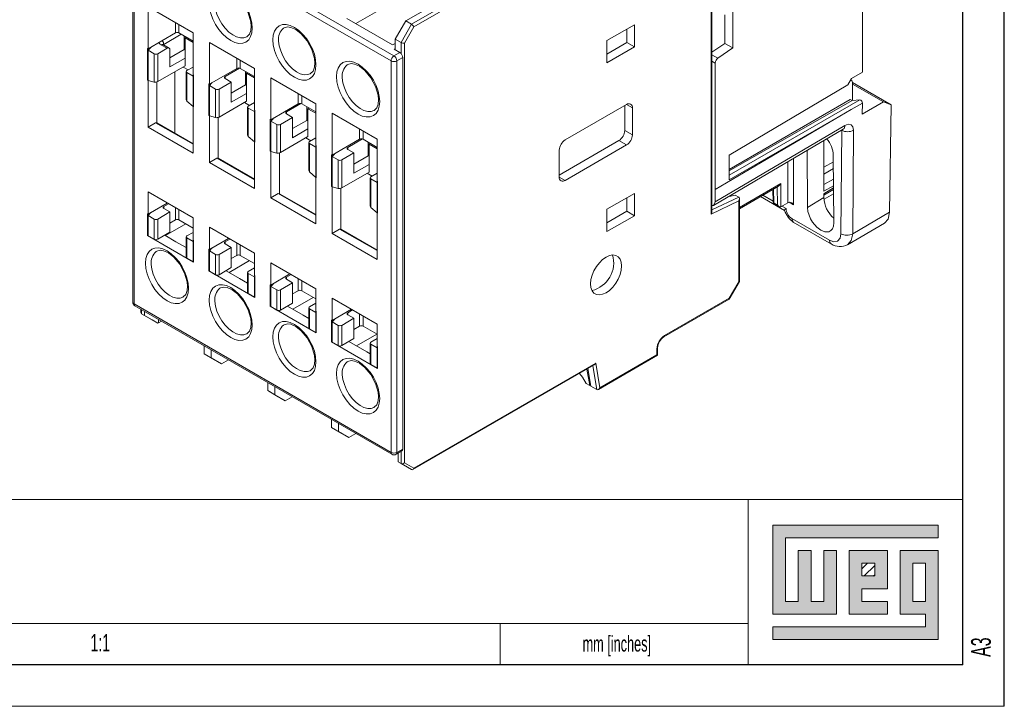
# Model space of a CAD drawing. Header units: millimetres. Extents: x 0 to 420, y 0 to 297.
# Tile 7 of 9: x 301 to 420, y 0 to 83. Entities that reach past the tile are written whole.
import ezdxf

# ---------------------------------------------------------------- set-up
doc = ezdxf.new("R2010")
doc.units = ezdxf.units.MM
doc.layers.add('FORMATO', color=7, linetype='Continuous')
doc.layers.add('LEGENDA', color=7, linetype='Continuous')
doc.styles.add('SLDTEXTSTYLE1', font='TXT', dxfattribs={"width": 0.605})

msp = doc.modelspace()

# ---------------------------------------------------------------- hatches: boundary and pattern name
at = {"linetype": 'Continuous'}
msp.add_hatch(color=7, dxfattribs=at).paths.add_polyline_path([(391.99, 21.93), (391.99, 11.15), (399.69, 11.15), (399.69, 18.85), (398.15, 18.85), (398.15, 12.69), (396.61, 12.69), (396.61, 18.85), (395.07, 18.85), (395.07, 12.69), (393.53, 12.69), (393.53, 20.39), (412.01, 20.39), (412.01, 21.93)], flags=0)
h = msp.add_hatch(color=7, dxfattribs=at)
h.paths.add_polyline_path([(391.99, 8.07), (412.01, 8.07), (412.01, 18.85), (407.39, 18.85), (407.39, 11.15), (410.47, 11.15), (410.47, 9.61), (391.99, 9.61)], flags=0)
h.paths.add_polyline_path([(408.93, 17.31), (410.47, 17.31), (410.47, 12.69), (408.93, 12.69)], flags=0)
h = msp.add_hatch(color=7, dxfattribs=at)
h.paths.add_polyline_path([(405.85, 12.69), (402.77, 12.69), (402.77, 14.23), (405.85, 14.23), (405.85, 18.85), (401.23, 18.85), (401.23, 11.15), (405.85, 11.15)], flags=0)
h.paths.add_polyline_path([(404.31, 15.77), (402.77, 15.77), (402.77, 17.31), (404.31, 17.31)], flags=0)
h = msp.add_hatch(dxfattribs=at)
h.set_pattern_fill('ANSI31', color=8, scale=0.25, style=0)
h.paths.add_polyline_path([(404.31, 15.77), (402.77, 15.77), (402.77, 17.31), (404.31, 17.31)], flags=0)

# ---------------------------------------------------------------- linework, layer by layer
at = {"color": 7, "linetype": 'Continuous', "lineweight": 15}
for p, q in [((346.132, 78.693), (315.019, 96.654)), ((402.827, 76.737), (402.827, 97.314)), ((314.519, 96.246), (314.519, 48.887)), ((314.666, 96.042), (345.778, 78.081)), ((314.666, 48.683), (314.666, 96.042)), ((347.546, 82.939), (368.759, 95.185)), ((348.253, 82.531), (369.467, 94.777)), ((369.891, 94.532), (348.553, 82.214)), ((384.528, 59.562), (384.528, 93)), ((384.616, 59.844), (384.616, 92.963)), ((349.566, 87.248), (341.501, 82.592)), ((321.808, 81.467), (316.363, 84.611)), ((316.363, 84.611), (316.363, 79.548)), ((386.173, 83.657), (386.173, 80.2)), ((387.126, 84.12), (387.126, 79.649)), ((345.955, 80.02), (340.44, 83.204)), ((346.273, 80.735), (347.546, 82.939)), ((346.981, 80.326), (348.253, 82.531)), ((347.546, 82.939), (348.253, 82.531)), ((371.906, 80.549), (375.229, 82.467)), ((375.229, 82.467), (375.229, 79.773)), ((316.363, 79.548), (319.686, 81.467)), ((320.11, 81.467), (321.808, 80.487)), ((320.747, 79.466), (320.747, 81.099)), ((321.808, 76.405), (321.808, 81.467)), ((348.553, 82.214), (347.405, 80.225)), ((374.31, 80.303), (374.31, 81.937)), ((318.661, 79.609), (317.918, 80.038)), ((318.911, 79.634), (318.168, 80.063)), ((320.853, 80.875), (320.994, 80.956)), ((320.853, 78.425), (320.853, 80.875)), ((321.808, 80.324), (320.853, 80.875)), ((323.787, 80.324), (323.787, 75.262)), ((329.232, 77.181), (323.787, 80.324)), ((346.273, 80.204), (345.955, 80.02)), ((346.273, 80.735), (346.981, 80.326)), ((346.273, 79.428), (346.273, 80.735)), ((347.405, 80.225), (347.405, 29.476)), ((371.906, 77.854), (371.906, 80.549)), ((371.906, 78.915), (374.31, 80.303)), ((374.31, 80.303), (375.229, 79.773)), ((386.173, 80.2), (384.616, 79.16)), ((387.126, 79.649), (386.173, 80.2)), ((316.292, 79.589), (316.363, 79.548)), ((316.292, 79.589), (316.292, 75.751)), ((316.612, 79.609), (316.363, 79.385)), ((316.363, 79.385), (317.105, 78.956)), ((316.363, 79.385), (316.363, 75.71)), ((317.105, 75.511), (317.105, 78.956)), ((317.53, 78.956), (318.661, 79.609)), ((317.53, 78.956), (317.53, 75.577)), ((319.014, 78.466), (320.747, 79.466)), ((319.014, 77.364), (319.014, 79.405)), ((320.853, 79.405), (320.747, 79.466)), ((346.132, 78.693), (346.839, 79.102)), ((346.167, 79.489), (346.273, 79.551)), ((346.167, 79.489), (346.839, 79.102)), ((375.229, 79.773), (371.906, 77.854)), ((387.126, 79.649), (385.343, 78.42)), ((317.53, 75.577), (320.853, 77.496)), ((319.014, 77.364), (320.853, 78.425)), ((320.853, 78.425), (320.853, 77.496)), ((345.778, 78.081), (345.778, 30.722)), ((347.193, 78.489), (346.486, 78.081)), ((346.486, 30.722), (346.486, 78.081)), ((347.193, 78.489), (347.193, 31.13)), ((385.023, 77.826), (385.023, 62.531)), ((319.615, 76.781), (319.615, 69.329)), ((320.597, 77.348), (321.206, 76.996)), ((320.977, 76.793), (320.977, 73.394)), ((321.808, 77.344), (321.065, 76.915)), ((321.065, 76.67), (321.808, 76.242)), ((321.065, 76.67), (321.065, 73.225)), ((321.808, 76.405), (321.878, 76.364)), ((321.878, 72.526), (321.878, 76.364)), ((323.787, 75.262), (327.111, 77.18)), ((325.697, 76.201), (327.452, 77.214)), ((327.535, 77.18), (329.232, 76.201)), ((328.171, 75.18), (328.171, 76.813)), ((328.278, 76.588), (328.419, 76.67)), ((328.278, 74.139), (328.278, 76.588)), ((329.232, 76.037), (328.278, 76.588)), ((329.232, 72.119), (329.232, 77.181)), ((336.029, 76.554), (335.991, 76.532)), ((401.489, 75.945), (402.827, 76.737)), ((316.363, 75.819), (316.292, 75.751)), ((316.363, 75.71), (316.292, 75.751)), ((317.105, 75.511), (316.363, 75.71)), ((316.363, 75.71), (316.363, 70.076)), ((317.423, 75.532), (317.423, 70.594)), ((321.808, 76.242), (321.878, 76.265)), ((321.808, 76.242), (321.808, 72.567)), ((323.717, 75.303), (323.787, 75.262)), ((323.717, 75.303), (323.717, 71.465)), ((324.065, 75.376), (323.787, 75.099)), ((323.787, 75.099), (324.53, 74.67)), ((323.787, 75.099), (323.787, 71.424)), ((324.142, 75.466), (324.065, 75.376)), ((324.954, 74.67), (326.439, 75.527)), ((325.697, 75.956), (326.439, 75.527)), ((326.439, 73.078), (326.439, 75.527)), ((328.171, 75.18), (326.439, 74.18)), ((328.278, 75.119), (328.171, 75.18)), ((336.657, 72.895), (331.212, 76.038)), ((331.212, 76.038), (331.212, 70.976)), ((386.705, 66.695), (401.067, 75.205)), ((401.067, 75.205), (401.489, 75.945)), ((401.435, 75.797), (401.412, 75.81)), ((401.625, 75.471), (406.297, 72.774)), ((401.638, 75.341), (401.638, 73.292)), ((405.389, 73.117), (401.638, 75.282)), ((324.53, 71.225), (324.53, 74.67)), ((324.954, 74.67), (324.954, 71.291)), ((326.439, 73.078), (328.278, 74.139)), ((328.278, 74.139), (328.278, 73.209)), ((321.808, 72.567), (321.065, 73.225)), ((324.954, 71.291), (328.278, 73.209)), ((328.022, 73.062), (328.631, 72.71)), ((329.232, 73.058), (328.49, 72.629)), ((331.212, 70.976), (334.535, 72.894)), ((333.121, 71.915), (334.877, 72.928)), ((334.96, 72.894), (336.657, 71.915)), ((336.657, 67.833), (336.657, 72.895)), ((366.85, 68.526), (374.275, 72.812)), ((401.357, 73.421), (386.705, 64.963)), ((401.588, 73.288), (386.705, 64.791)), ((401.588, 73.288), (401.357, 73.421)), ((401.463, 72.187), (402.827, 72.97)), ((402.508, 73.37), (401.588, 73.288)), ((405.389, 73.117), (402.806, 71.651)), ((402.806, 71.651), (402.826, 72.97)), ((406.297, 72.774), (405.389, 73.117)), ((406.098, 59.781), (406.297, 72.774)), ((321.878, 72.591), (321.808, 72.567)), ((321.808, 66.933), (321.808, 72.567)), ((321.878, 72.526), (321.808, 72.567)), ((323.787, 71.536), (323.717, 71.465)), ((328.402, 72.506), (328.402, 69.108)), ((328.49, 72.384), (329.232, 71.955)), ((328.49, 72.384), (328.49, 68.939)), ((329.232, 72.119), (329.303, 72.078)), ((329.232, 71.955), (329.303, 71.979)), ((329.232, 71.955), (329.232, 68.281)), ((329.303, 68.24), (329.303, 72.078)), ((333.121, 71.67), (333.864, 71.241)), ((335.596, 70.894), (335.596, 72.527)), ((335.702, 72.302), (335.844, 72.384)), ((335.702, 69.853), (335.702, 72.302)), ((336.657, 71.751), (335.702, 72.302)), ((338.637, 71.752), (338.637, 66.69)), ((344.081, 68.609), (338.637, 71.752)), ((343.737, 72.104), (343.698, 72.083)), ((374.063, 69.668), (374.063, 72.689)), ((374.982, 72.403), (374.982, 69.137)), ((385.023, 62.531), (401.463, 72.189)), ((401.463, 72.189), (386.705, 63.693)), ((316.363, 70.076), (317.282, 70.607)), ((317.282, 70.607), (321.808, 67.994)), ((317.282, 70.607), (317.423, 70.594)), ((321.808, 68.063), (317.423, 70.594)), ((323.787, 71.424), (323.717, 71.465)), ((324.53, 71.225), (323.787, 71.424)), ((323.787, 71.424), (323.787, 65.79)), ((324.848, 71.246), (324.848, 66.308)), ((331.141, 71.017), (331.212, 70.976)), ((331.141, 71.017), (331.141, 67.179)), ((331.489, 71.09), (331.212, 70.812)), ((331.212, 70.812), (331.955, 70.384)), ((331.212, 70.812), (331.212, 67.138)), ((331.566, 71.18), (331.489, 71.09)), ((331.955, 66.939), (331.955, 70.384)), ((332.379, 70.384), (333.864, 71.241)), ((332.379, 70.384), (332.379, 67.005)), ((333.864, 68.791), (333.864, 71.241)), ((335.596, 70.894), (333.864, 69.894)), ((335.702, 70.832), (335.596, 70.894)), ((316.363, 70.076), (321.808, 66.933)), ((333.864, 68.791), (335.702, 69.853)), ((335.702, 69.853), (335.702, 68.923)), ((374.063, 69.668), (374.982, 69.137)), ((384.794, 60.608), (400.504, 69.837)), ((385, 61.051), (400.71, 70.28)), ((400.323, 69.698), (400.226, 57.169)), ((400.503, 69.837), (400.499, 69.837)), ((401.743, 69.694), (401.647, 57.165)), ((329.232, 68.281), (328.49, 68.939)), ((329.303, 68.304), (329.232, 68.281)), ((329.232, 62.647), (329.232, 68.281)), ((329.303, 68.24), (329.232, 68.281)), ((332.379, 67.005), (335.702, 68.923)), ((335.446, 68.776), (336.055, 68.424)), ((335.826, 68.22), (335.826, 64.822)), ((336.657, 68.771), (335.914, 68.343)), ((335.914, 68.098), (336.657, 67.669)), ((335.914, 68.098), (335.914, 64.653)), ((338.637, 66.69), (341.96, 68.608)), ((340.546, 67.628), (342.302, 68.642)), ((342.384, 68.608), (344.081, 67.628)), ((343.021, 66.607), (343.021, 68.241)), ((343.127, 68.016), (343.268, 68.098)), ((343.127, 65.567), (343.127, 68.016)), ((344.081, 67.465), (343.127, 68.016)), ((344.081, 63.546), (344.081, 68.609)), ((366.143, 64.279), (373.356, 68.443)), ((374.275, 67.912), (373.356, 68.443)), ((398.173, 62.315), (398.173, 68.468)), ((331.212, 67.249), (331.141, 67.179)), ((331.212, 67.138), (331.141, 67.179)), ((331.955, 66.939), (331.212, 67.138)), ((331.212, 67.138), (331.212, 61.504)), ((332.273, 66.959), (332.273, 62.022)), ((336.657, 67.833), (336.727, 67.792)), ((336.657, 67.669), (336.727, 67.693)), ((336.657, 67.669), (336.657, 63.995)), ((336.727, 63.954), (336.727, 67.792)), ((338.914, 66.804), (338.637, 66.526)), ((338.991, 66.894), (338.914, 66.804)), ((339.803, 66.098), (341.288, 66.955)), ((340.546, 67.383), (341.288, 66.955)), ((341.288, 64.505), (341.288, 66.955)), ((366.143, 64.035), (366.143, 67.301)), ((374.275, 67.912), (366.85, 63.626)), ((396.128, 67.266), (396.18, 60.35)), ((323.787, 65.79), (324.707, 66.321)), ((323.787, 65.79), (329.232, 62.647)), ((324.707, 66.321), (329.232, 63.708)), ((324.707, 66.321), (324.848, 66.308)), ((329.232, 63.777), (324.848, 66.308)), ((338.566, 66.73), (338.637, 66.69)), ((338.566, 66.73), (338.566, 62.893)), ((338.637, 66.526), (339.379, 66.098)), ((338.637, 66.526), (338.637, 62.852)), ((339.379, 62.653), (339.379, 66.098)), ((339.803, 66.098), (339.803, 62.719)), ((343.021, 66.607), (341.288, 65.607)), ((341.288, 64.505), (343.127, 65.567)), ((343.127, 66.546), (343.021, 66.607)), ((343.127, 65.567), (343.127, 64.637)), ((386.705, 63.693), (386.705, 66.695)), ((399.365, 58.511), (399.302, 66.641)), ((336.657, 63.995), (335.914, 64.653)), ((339.803, 62.719), (343.127, 64.637)), ((342.871, 64.489), (343.48, 64.138)), ((344.081, 64.485), (343.339, 64.057)), ((336.727, 64.018), (336.657, 63.995)), ((336.657, 58.361), (336.657, 63.995)), ((336.727, 63.954), (336.657, 63.995)), ((343.251, 63.934), (343.251, 60.536)), ((343.339, 63.812), (344.081, 63.383)), ((343.339, 63.812), (343.339, 60.367)), ((344.081, 63.546), (344.152, 63.506)), ((344.081, 63.383), (344.152, 63.407)), ((344.081, 63.383), (344.081, 59.709)), ((344.152, 59.668), (344.152, 63.506)), ((392.939, 63.254), (392.961, 60.437)), ((321.808, 59.094), (316.363, 62.237)), ((316.363, 62.237), (316.363, 59.543)), ((331.212, 61.504), (332.131, 62.034)), ((332.131, 62.034), (336.657, 59.422)), ((332.131, 62.034), (332.273, 62.022)), ((336.657, 59.491), (332.273, 62.022)), ((338.637, 62.963), (338.566, 62.893)), ((338.637, 62.852), (338.566, 62.893)), ((339.379, 62.653), (338.637, 62.852)), ((338.637, 62.852), (338.637, 57.218)), ((339.697, 62.673), (339.697, 57.736)), ((371.906, 60.135), (375.229, 62.054)), ((375.229, 62.054), (375.229, 59.359)), ((385.023, 62.531), (385, 61.051)), ((387.939, 60.201), (392.661, 62.927)), ((391.97, 62.528), (392.015, 61.038)), ((398.173, 61.827), (399.334, 62.545)), ((398.173, 61.541), (398.173, 61.992)), ((316.363, 59.543), (318.697, 60.89)), ((318.272, 60.482), (318.838, 60.808)), ((331.212, 61.504), (336.657, 58.361)), ((374.31, 59.89), (374.31, 61.523)), ((387.851, 61.145), (384.528, 59.562)), ((387.427, 61.86), (386.543, 61.635)), ((387.427, 61.86), (387.851, 61.615)), ((387.851, 51.355), (387.851, 61.145)), ((387.939, 51.406), (387.939, 61.426)), ((390.493, 61.676), (393.404, 59.995)), ((392.535, 60.674), (392.103, 60.924)), ((392.164, 60.791), (392.742, 60.457)), ((392.961, 60.437), (393.791, 60.916)), ((396.18, 60.35), (398.173, 61.541)), ((316.64, 59.657), (316.363, 59.379)), ((316.717, 59.747), (316.64, 59.657)), ((317.53, 58.951), (319.014, 59.808)), ((318.272, 60.237), (319.014, 59.808)), ((319.014, 57.358), (319.014, 59.808)), ((344.081, 59.709), (343.339, 60.367)), ((344.152, 59.732), (344.081, 59.709)), ((344.081, 54.075), (344.081, 59.709)), ((344.152, 59.668), (344.081, 59.709)), ((371.906, 57.441), (371.906, 60.135)), ((374.31, 59.89), (371.906, 58.502)), ((374.31, 59.89), (375.229, 59.359)), ((392.961, 60.437), (392.957, 60.435)), ((401.647, 57.165), (406.098, 59.781)), ((316.292, 59.584), (316.363, 59.543)), ((316.292, 59.584), (316.292, 56.971)), ((316.363, 59.379), (317.105, 58.951)), ((316.363, 59.379), (316.363, 56.93)), ((317.105, 56.501), (317.105, 58.951)), ((317.53, 58.951), (317.53, 56.501)), ((319.014, 58.461), (319.686, 58.848)), ((320.11, 58.848), (321.808, 57.869)), ((321.808, 56.4), (321.808, 59.094)), ((375.229, 59.359), (371.906, 57.441)), ((398.824, 56.388), (394.297, 59.001)), ((394.458, 58.577), (399.07, 55.915)), ((401.039, 55.842), (405.487, 58.455)), ((317.53, 56.501), (319.014, 57.358)), ((320.937, 58.371), (318.462, 56.942)), ((321.808, 57.338), (321.065, 56.91)), ((329.232, 54.808), (323.787, 57.951)), ((323.787, 57.951), (323.787, 55.257)), ((338.637, 57.218), (339.556, 57.748)), ((338.637, 57.218), (344.081, 54.075)), ((339.556, 57.748), (344.081, 55.136)), ((339.556, 57.748), (339.697, 57.736)), ((344.081, 55.205), (339.697, 57.736)), ((316.292, 56.971), (316.363, 57.041)), ((316.292, 56.971), (321.878, 53.746)), ((316.363, 56.93), (317.105, 56.501)), ((318.378, 56.991), (319.722, 56.215)), ((319.722, 56.215), (320.977, 55.491)), ((320.977, 56.787), (320.977, 54.338)), ((321.065, 56.665), (321.808, 56.236)), ((321.065, 56.665), (321.065, 54.215)), ((321.808, 56.4), (321.878, 56.359)), ((321.808, 56.236), (321.878, 56.26)), ((321.808, 56.236), (321.808, 53.787)), ((321.878, 53.746), (321.878, 56.359)), ((323.787, 55.257), (326.121, 56.604)), ((325.697, 56.195), (326.263, 56.522)), ((323.717, 55.297), (323.787, 55.257)), ((323.717, 55.297), (323.717, 52.684)), ((324.065, 55.371), (323.787, 55.093)), ((323.787, 55.093), (324.53, 54.665)), ((323.787, 55.093), (323.787, 52.644)), ((324.142, 55.461), (324.065, 55.371)), ((324.954, 54.665), (326.439, 55.522)), ((325.697, 55.951), (326.439, 55.522)), ((326.439, 53.072), (326.439, 55.522)), ((321.065, 54.215), (321.808, 53.787)), ((321.808, 53.787), (321.878, 53.81)), ((324.53, 52.215), (324.53, 54.665)), ((324.954, 54.665), (324.954, 52.215)), ((328.645, 53.922), (326.17, 52.493)), ((326.439, 54.174), (327.111, 54.562)), ((327.535, 54.562), (329.232, 53.583)), ((329.232, 52.113), (329.232, 54.808)), ((336.657, 50.522), (331.212, 53.665)), ((331.212, 53.665), (331.212, 50.97)), ((323.717, 52.684), (323.787, 52.755)), ((323.717, 52.684), (329.303, 49.46)), ((323.787, 52.644), (324.53, 52.215)), ((324.954, 52.215), (326.439, 53.072)), ((325.803, 52.705), (327.429, 51.766)), ((328.402, 52.501), (328.402, 50.052)), ((329.232, 53.052), (328.49, 52.624)), ((327.429, 51.766), (328.402, 51.204)), ((328.49, 52.379), (329.232, 51.95)), ((328.49, 52.379), (328.49, 49.929)), ((329.232, 52.113), (329.303, 52.073)), ((329.232, 51.95), (329.303, 51.974)), ((329.232, 51.95), (329.232, 49.5)), ((329.303, 49.46), (329.303, 52.073)), ((331.212, 50.97), (333.546, 52.318)), ((333.121, 51.909), (333.687, 52.236)), ((333.121, 51.664), (333.864, 51.236)), ((386.703, 49.366), (387.851, 51.355)), ((386.715, 49.276), (387.935, 51.39)), ((331.141, 51.011), (331.212, 50.97)), ((331.141, 51.011), (331.141, 48.398)), ((331.489, 51.085), (331.212, 50.807)), ((331.212, 50.807), (331.955, 50.379)), ((331.212, 50.807), (331.212, 48.358)), ((331.566, 51.175), (331.489, 51.085)), ((331.955, 47.929), (331.955, 50.379)), ((332.379, 50.379), (333.864, 51.236)), ((332.379, 50.379), (332.379, 47.929)), ((333.864, 48.786), (333.864, 51.236)), ((333.864, 49.888), (334.535, 50.276)), ((334.96, 50.276), (336.657, 49.296)), ((336.657, 47.827), (336.657, 50.522)), ((320.614, 49.525), (320.576, 49.503)), ((328.49, 49.929), (329.232, 49.5)), ((329.232, 49.5), (329.303, 49.524)), ((336.352, 49.472), (333.877, 48.044)), ((344.081, 46.236), (338.637, 49.379)), ((338.637, 49.379), (338.637, 46.684)), ((378.809, 44.707), (386.703, 49.264)), ((378.871, 44.845), (386.703, 49.366)), ((345.778, 30.722), (314.666, 48.683)), ((314.769, 48.454), (345.882, 30.493)), ((315.497, 48.034), (315.497, 47.651)), ((315.939, 47.779), (315.939, 47.294)), ((331.141, 48.398), (331.212, 48.469)), ((331.141, 48.398), (336.727, 45.174)), ((331.212, 48.358), (331.955, 47.929)), ((332.379, 47.929), (333.864, 48.786)), ((333.227, 48.419), (335.136, 47.317)), ((335.826, 48.215), (335.826, 45.765)), ((336.657, 48.766), (335.914, 48.338)), ((335.914, 48.093), (336.657, 47.664)), ((335.914, 48.093), (335.914, 45.643)), ((336.657, 47.827), (336.727, 47.786)), ((336.657, 47.664), (336.727, 47.688)), ((336.727, 45.174), (336.727, 47.786)), ((338.637, 46.684), (340.97, 48.032)), ((340.546, 47.623), (341.112, 47.95)), ((315.585, 47.498), (315.939, 47.294)), ((315.585, 47.498), (316.858, 46.763)), ((317.552, 46.362), (315.939, 47.294)), ((316.858, 46.763), (317.552, 46.362)), ((317.612, 46.813), (317.612, 46.382)), ((317.612, 46.382), (317.985, 46.598)), ((335.136, 47.317), (335.826, 46.918)), ((336.657, 47.664), (336.657, 45.214)), ((338.566, 46.725), (338.566, 44.112)), ((338.566, 46.725), (338.637, 46.684)), ((338.914, 46.798), (338.637, 46.521)), ((338.637, 46.521), (339.379, 46.092)), ((338.637, 46.521), (338.637, 44.071)), ((338.991, 46.889), (338.914, 46.798)), ((339.803, 46.092), (341.288, 46.95)), ((340.546, 47.378), (341.288, 46.95)), ((341.288, 44.5), (341.288, 46.95)), ((317.552, 46.362), (317.612, 46.382)), ((335.914, 45.643), (336.657, 45.214)), ((339.379, 43.643), (339.379, 46.092)), ((339.803, 46.092), (339.803, 43.643)), ((341.288, 45.602), (341.96, 45.99)), ((342.384, 45.99), (344.081, 45.01)), ((344.081, 43.541), (344.081, 46.236)), ((328.322, 45.075), (328.283, 45.054)), ((336.657, 45.214), (336.727, 45.238)), ((338.637, 44.183), (338.566, 44.112)), ((338.566, 44.112), (344.152, 40.887)), ((339.803, 43.643), (341.288, 44.5)), ((340.652, 44.133), (342.844, 42.867)), ((344.06, 45.023), (341.585, 43.594)), ((344.081, 44.48), (343.339, 44.051)), ((323.151, 43.615), (323.151, 42.641)), ((324, 42.151), (324, 43.125)), ((338.637, 44.071), (339.379, 43.643)), ((343.251, 43.929), (343.251, 41.479)), ((343.339, 43.806), (344.081, 43.378)), ((343.339, 43.806), (343.339, 41.357)), ((344.081, 43.541), (344.152, 43.5)), ((344.081, 43.378), (344.152, 43.401)), ((344.081, 43.378), (344.081, 40.928)), ((344.152, 40.887), (344.152, 43.5)), ((377.952, 42.518), (377.952, 43.253)), ((378.04, 42.467), (378.04, 43.375)), ((323.151, 42.641), (324, 42.151)), ((324.424, 41.906), (323.151, 42.641)), ((324, 42.151), (325.272, 41.416)), ((325.272, 41.416), (324.424, 41.906)), ((326.116, 41.903), (325.272, 41.416)), ((342.844, 42.867), (343.251, 42.632)), ((370.874, 38.331), (378.04, 42.467)), ((371.062, 38.541), (377.952, 42.518)), ((378.04, 42.467), (377.952, 42.518)), ((336.029, 40.626), (335.991, 40.605)), ((343.339, 41.357), (344.081, 40.928)), ((344.081, 40.928), (344.152, 40.952)), ((348.429, 28.639), (370.376, 41.309)), ((348.553, 28.812), (370.564, 41.519)), ((369.825, 38.797), (369.456, 40.778)), ((369.965, 38.723), (369.607, 40.865)), ((370.564, 41.519), (371.062, 38.541)), ((330.858, 39.166), (330.858, 38.191)), ((330.858, 38.191), (331.707, 37.702)), ((332.131, 37.456), (330.858, 38.191)), ((331.707, 37.702), (331.707, 38.676)), ((369.384, 39.052), (369.825, 38.797)), ((369.942, 38.865), (369.825, 38.797)), ((369.965, 38.723), (370.672, 38.315)), ((331.707, 37.702), (332.98, 36.967)), ((332.98, 36.967), (332.131, 37.456)), ((333.824, 37.454), (332.98, 36.967)), ((343.737, 36.176), (343.698, 36.155)), ((338.566, 34.716), (338.566, 33.742)), ((338.566, 33.742), (339.414, 33.252)), ((339.839, 33.007), (338.566, 33.742)), ((339.414, 33.252), (339.414, 34.226)), ((339.414, 33.252), (340.687, 32.517)), ((340.687, 32.517), (339.839, 33.007)), ((341.531, 33.004), (340.687, 32.517)), ((346.486, 30.722), (347.193, 31.13)), ((346.382, 30.493), (347.089, 30.901)), ((346.627, 30.634), (346.627, 29.578)), ((346.627, 29.578), (346.981, 29.374)), ((346.627, 29.578), (347.559, 29.04)), ((348.253, 28.639), (346.981, 29.374)), ((347.405, 29.476), (348.553, 28.812)), ((347.559, 29.04), (348.253, 28.639))]:
    msp.add_line(p, q, dxfattribs=at)
at = {"color": 1, "linetype": 'Continuous', "lineweight": 15}
for p, q in [((319.686, 81.467), (319.686, 82.692)), ((320.11, 82.447), (320.11, 81.467)), ((320.393, 81.303), (318.272, 80.079)), ((318.272, 80.079), (318.272, 80.003)), ((346.981, 78.986), (346.981, 80.326)), ((316.615, 79.693), (316.615, 79.611)), ((384.616, 78.84), (385.343, 78.42)), ((327.111, 77.18), (327.111, 78.406)), ((327.535, 78.161), (327.535, 77.18)), ((385.023, 77.826), (384.616, 78.061)), ((324.031, 75.403), (324.031, 75.342)), ((325.697, 76.201), (325.697, 75.956)), ((334.535, 72.894), (334.535, 74.12)), ((334.96, 73.875), (334.96, 72.894)), ((374.982, 72.403), (374.275, 72.812)), ((402.508, 73.37), (386.705, 64.272)), ((333.121, 71.915), (333.121, 71.67)), ((331.456, 71.116), (331.456, 71.056)), ((341.96, 68.608), (341.96, 69.834)), ((342.384, 69.589), (342.384, 68.608)), ((400.295, 69.714), (400.323, 69.698)), ((338.88, 66.83), (338.88, 66.77)), ((340.546, 67.628), (340.546, 67.383)), ((393.791, 60.916), (393.791, 65.893)), ((394.498, 60.675), (394.498, 66.309)), ((399.308, 65.869), (398.173, 65.213)), ((399.315, 65.056), (398.173, 64.397)), ((366.143, 64.034), (366.85, 63.626)), ((387.939, 60.367), (392.939, 63.254)), ((398.173, 63.131), (399.324, 63.796)), ((392.103, 60.924), (392.053, 62.576)), ((392.518, 62.845), (392.535, 60.674)), ((398.173, 62.315), (399.331, 62.983)), ((399.333, 62.709), (398.173, 61.992)), ((398.203, 61.352), (399.338, 62.007)), ((384.616, 60.074), (387.851, 61.615)), ((392.012, 61.13), (390.78, 61.841)), ((393.968, 60.981), (394.498, 60.675)), ((316.62, 59.691), (316.62, 59.636)), ((318.272, 60.482), (318.272, 60.237)), ((319.686, 58.848), (319.686, 60.319)), ((320.11, 60.074), (320.11, 58.848)), ((393.584, 60.223), (393.087, 60.509)), ((325.697, 56.195), (325.697, 55.951)), ((327.111, 54.562), (327.111, 56.033)), ((324.044, 55.405), (324.044, 55.35)), ((327.535, 55.788), (327.535, 54.562)), ((333.121, 51.909), (333.121, 51.664)), ((334.535, 50.276), (334.535, 51.746)), ((334.96, 51.502), (334.96, 50.276)), ((331.469, 51.119), (331.469, 51.064)), ((315.585, 47.983), (315.585, 47.498)), ((338.893, 46.833), (338.893, 46.778)), ((340.546, 47.623), (340.546, 47.378)), ((341.96, 45.99), (341.96, 47.46)), ((342.384, 47.215), (342.384, 45.99)), ((370.672, 38.315), (370.189, 41.201)), ((346.981, 29.374), (346.981, 30.838))]:
    msp.add_line(p, q, dxfattribs=at)
at = {"color": 7, "linetype": 'Continuous', "lineweight": 0}
for p, q in [((412.01, 21.93), (391.99, 21.93)), ((391.99, 21.93), (391.99, 11.15)), ((412.01, 20.39), (412.01, 21.93)), ((393.53, 20.39), (412.01, 20.39)), ((393.53, 12.69), (393.53, 20.39)), ((396.61, 18.85), (395.07, 18.85)), ((395.07, 18.85), (395.07, 12.69)), ((396.61, 12.69), (396.61, 18.85)), ((399.69, 18.85), (398.15, 18.85)), ((398.15, 18.85), (398.15, 12.69)), ((399.69, 11.15), (399.69, 18.85)), ((405.85, 18.85), (401.23, 18.85)), ((401.23, 18.85), (401.23, 11.15)), ((405.85, 14.23), (405.85, 18.85)), ((412.01, 18.85), (407.39, 18.85)), ((407.39, 18.85), (407.39, 11.15)), ((412.01, 8.07), (412.01, 18.85)), ((402.77, 17.31), (404.31, 17.31)), ((402.77, 15.77), (402.77, 17.31)), ((404.31, 17.31), (404.31, 15.77)), ((408.93, 12.69), (408.93, 17.31)), ((408.93, 17.31), (410.47, 17.31)), ((410.47, 17.31), (410.47, 12.69)), ((404.31, 15.77), (402.77, 15.77)), ((402.77, 14.23), (405.85, 14.23)), ((402.77, 12.69), (402.77, 14.23)), ((395.07, 12.69), (393.53, 12.69)), ((398.15, 12.69), (396.61, 12.69)), ((405.85, 12.69), (402.77, 12.69)), ((405.85, 11.15), (405.85, 12.69)), ((410.47, 12.69), (408.93, 12.69)), ((391.99, 11.15), (399.69, 11.15)), ((401.23, 11.15), (405.85, 11.15)), ((407.39, 11.15), (410.47, 11.15)), ((410.47, 11.15), (410.47, 9.61)), ((359, 10.013), (359, 5)), ((391.99, 9.61), (391.99, 8.07)), ((410.47, 9.61), (391.99, 9.61)), ((391.99, 8.07), (412.01, 8.07))]:
    msp.add_line(p, q, dxfattribs=at)
at = {"color": 7, "linetype": 'Continuous', "lineweight": 15, "flags": 128}
for points in [[(328.985, 82.06), (328.934, 82.68), (328.785, 83.331), (328.544, 83.992), (328.218, 84.639), (327.822, 85.243), (327.37, 85.784), (326.879, 86.239), (326.368, 86.592), (325.858, 86.829), (325.367, 86.94), (324.915, 86.922), (324.518, 86.775), (324.193, 86.505), (323.951, 86.122), (323.803, 85.643), (323.752, 85.081)], [(325.123, 86.546), (325.539, 86.653), (325.938, 86.595), (326.529, 86.33), (327.192, 85.813), (327.914, 84.953), (328.48, 83.902), (328.791, 82.833), (328.84, 82.295), (328.794, 81.767), (328.627, 81.314), (328.321, 81.003)], [(323.752, 85.081), (323.803, 84.461), (323.951, 83.81), (324.192, 83.148), (324.518, 82.502), (324.914, 81.897), (325.367, 81.357), (325.858, 80.902), (326.368, 80.549), (326.879, 80.312), (327.37, 80.201), (327.822, 80.219), (328.218, 80.366), (328.544, 80.636), (328.785, 81.019), (328.934, 81.498), (328.985, 82.06)], [(336.692, 77.611), (336.642, 78.231), (336.493, 78.882), (336.252, 79.543), (335.926, 80.189), (335.53, 80.794), (335.077, 81.334), (334.587, 81.79), (334.076, 82.142), (333.565, 82.379), (333.075, 82.49), (332.622, 82.473), (332.226, 82.325), (331.9, 82.056), (331.659, 81.672), (331.51, 81.193), (331.46, 80.631)], [(332.767, 82.057), (332.824, 82.093), (332.83, 82.096)], [(332.83, 82.097), (333.246, 82.204), (333.646, 82.146), (334.236, 81.88), (334.9, 81.364), (335.621, 80.504), (336.188, 79.452), (336.498, 78.384), (336.547, 77.846), (336.501, 77.317), (336.334, 76.864), (336.029, 76.553)], [(318.168, 80.063), (318.146, 80.078), (318.147, 80.076)], [(331.46, 80.631), (331.51, 80.011), (331.659, 79.36), (331.9, 78.699), (332.226, 78.053), (332.622, 77.448), (333.075, 76.908), (333.565, 76.452), (334.076, 76.1), (334.586, 75.863), (335.077, 75.752), (335.53, 75.769), (335.926, 75.917), (336.252, 76.186), (336.493, 76.57), (336.642, 77.049), (336.692, 77.611)], [(316.749, 79.771), (316.718, 79.724), (316.612, 79.609)], [(344.4, 73.161), (344.349, 73.781), (344.2, 74.432), (343.959, 75.094), (343.633, 75.74), (343.237, 76.344), (342.784, 76.885), (342.294, 77.34), (341.783, 77.693), (341.273, 77.93), (340.782, 78.041), (340.33, 78.023), (339.933, 77.876), (339.607, 77.606), (339.366, 77.223), (339.217, 76.744), (339.167, 76.182)], [(340.474, 77.608), (340.531, 77.644), (340.537, 77.647)], [(340.538, 77.647), (340.954, 77.754), (341.353, 77.696), (341.944, 77.431), (342.607, 76.914), (343.329, 76.054), (343.895, 75.003), (344.206, 73.934), (344.255, 73.396), (344.209, 72.868), (344.042, 72.415), (343.736, 72.104)], [(339.167, 76.182), (339.217, 75.562), (339.366, 74.911), (339.607, 74.249), (339.933, 73.603), (340.329, 72.999), (340.782, 72.458), (341.273, 72.003), (341.783, 71.65), (342.294, 71.413), (342.784, 71.302), (343.237, 71.32), (343.633, 71.467), (343.959, 71.737), (344.2, 72.12), (344.349, 72.599), (344.4, 73.161)], [(400.71, 70.28), (401.109, 70.424), (401.445, 70.363), (401.668, 70.107), (401.743, 69.694)], [(384.616, 60.573), (384.789, 60.605), (384.943, 60.777), (385, 61.051)], [(393.965, 60.981), (393.872, 60.954), (393.791, 60.916)], [(392.535, 60.674), (392.637, 60.541), (392.723, 60.469), (392.786, 60.435), (392.844, 60.418), (392.904, 60.418), (392.957, 60.435)], [(393.404, 60), (393.392, 60.004), (393.419, 60.092), (393.584, 60.223)], [(396.18, 60.35), (396.231, 59.877), (396.364, 59.407), (396.557, 58.965), (396.79, 58.572), (397.302, 57.965), (397.787, 57.599), (398.269, 57.406), (398.776, 57.425), (399.005, 57.551), (399.194, 57.772), (399.321, 58.093), (399.365, 58.511)], [(406.098, 59.781), (405.927, 58.956), (405.48, 58.459)], [(400.226, 57.169), (400.116, 56.622), (399.812, 56.282), (399.359, 56.2), (398.824, 56.388)], [(321.277, 50.582), (321.227, 51.202), (321.078, 51.853), (320.837, 52.514), (320.511, 53.16), (320.115, 53.765), (319.662, 54.305), (319.172, 54.761), (318.661, 55.113), (318.151, 55.35), (317.66, 55.461), (317.207, 55.444), (316.811, 55.296), (316.485, 55.027), (316.244, 54.643), (316.095, 54.164), (316.045, 53.602)], [(317.352, 55.028), (317.409, 55.064), (317.415, 55.067)], [(317.415, 55.068), (317.832, 55.175), (318.231, 55.117), (318.821, 54.851), (319.485, 54.335), (320.206, 53.475), (320.773, 52.423), (321.083, 51.355), (321.132, 50.817), (321.086, 50.288), (320.919, 49.835), (320.614, 49.524)], [(371.8, 54.358), (371.383, 54.063), (370.987, 53.674), (370.632, 53.212), (370.335, 52.698), (370.112, 52.158), (369.973, 51.621), (369.926, 51.113), (369.973, 50.658), (370.112, 50.281), (370.335, 49.999), (370.632, 49.828), (370.987, 49.775), (371.383, 49.844), (371.8, 50.03), (372.217, 50.325), (372.613, 50.714), (372.968, 51.177), (373.265, 51.691), (373.488, 52.23), (373.627, 52.767), (373.674, 53.276), (373.627, 53.73), (373.488, 54.108), (373.265, 54.389), (372.968, 54.56), (372.613, 54.613), (372.217, 54.545), (371.8, 54.358)], [(316.045, 53.602), (316.095, 52.982), (316.244, 52.331), (316.485, 51.67), (316.811, 51.024), (317.207, 50.419), (317.66, 49.879), (318.15, 49.423), (318.661, 49.071), (319.171, 48.834), (319.662, 48.723), (320.115, 48.74), (320.511, 48.888), (320.837, 49.157), (321.078, 49.541), (321.227, 50.02), (321.277, 50.582)], [(328.985, 46.132), (328.934, 46.752), (328.785, 47.403), (328.544, 48.065), (328.218, 48.711), (327.822, 49.315), (327.37, 49.856), (326.879, 50.311), (326.368, 50.664), (325.858, 50.901), (325.367, 51.012), (324.915, 50.994), (324.518, 50.847), (324.193, 50.577), (323.951, 50.194), (323.803, 49.715), (323.752, 49.153)], [(325.06, 50.579), (325.117, 50.615), (325.122, 50.618)], [(325.123, 50.618), (325.539, 50.725), (325.938, 50.667), (326.529, 50.402), (327.192, 49.886), (327.914, 49.026), (328.48, 47.974), (328.791, 46.905), (328.84, 46.367), (328.794, 45.839), (328.627, 45.386), (328.321, 45.075)], [(323.752, 49.153), (323.803, 48.533), (323.951, 47.882), (324.192, 47.221), (324.518, 46.574), (324.914, 45.97), (325.367, 45.429), (325.858, 44.974), (326.368, 44.621), (326.879, 44.384), (327.37, 44.273), (327.822, 44.291), (328.218, 44.438), (328.544, 44.708), (328.785, 45.091), (328.934, 45.57), (328.985, 46.132)], [(336.692, 41.683), (336.642, 42.303), (336.493, 42.954), (336.252, 43.615), (335.926, 44.262), (335.53, 44.866), (335.077, 45.406), (334.587, 45.862), (334.076, 46.214), (333.565, 46.452), (333.075, 46.562), (332.622, 46.545), (332.226, 46.397), (331.9, 46.128), (331.659, 45.745), (331.51, 45.266), (331.46, 44.704)], [(332.767, 46.13), (332.824, 46.165), (332.83, 46.169)], [(332.83, 46.169), (333.246, 46.276), (333.646, 46.218), (334.236, 45.952), (334.9, 45.436), (335.621, 44.576), (336.188, 43.525), (336.498, 42.456), (336.547, 41.918), (336.501, 41.389), (336.334, 40.936), (336.029, 40.626)], [(331.46, 44.704), (331.51, 44.083), (331.659, 43.432), (331.9, 42.771), (332.226, 42.125), (332.622, 41.52), (333.075, 40.98), (333.565, 40.524), (334.076, 40.172), (334.586, 39.935), (335.077, 39.824), (335.53, 39.841), (335.926, 39.989), (336.252, 40.258), (336.493, 40.642), (336.642, 41.121), (336.692, 41.683)], [(344.4, 37.233), (344.349, 37.853), (344.2, 38.504), (343.959, 39.166), (343.633, 39.812), (343.237, 40.417), (342.784, 40.957), (342.294, 41.413), (341.783, 41.765), (341.273, 42.002), (340.782, 42.113), (340.33, 42.096), (339.933, 41.948), (339.607, 41.679), (339.366, 41.295), (339.217, 40.816), (339.167, 40.254)], [(340.474, 41.68), (340.531, 41.716), (340.537, 41.719)], [(340.538, 41.72), (340.954, 41.826), (341.353, 41.768), (341.944, 41.503), (342.607, 40.987), (343.329, 40.127), (343.895, 39.075), (344.206, 38.006), (344.255, 37.468), (344.209, 36.94), (344.042, 36.487), (343.736, 36.176)], [(339.167, 40.254), (339.217, 39.634), (339.366, 38.983), (339.607, 38.322), (339.933, 37.675), (340.329, 37.071), (340.782, 36.531), (341.273, 36.075), (341.783, 35.723), (342.294, 35.485), (342.784, 35.375), (343.237, 35.392), (343.633, 35.539), (343.959, 35.809), (344.2, 36.192), (344.349, 36.671), (344.4, 37.233)], [(368.585, 40.275), (368.945, 39.812), (369.384, 39.052)]]:
    msp.add_lwpolyline(points, dxfattribs=at)
at = {"color": 1, "linetype": 'Continuous', "lineweight": 15, "flags": 128}
for points in [[(328.352, 81.021), (328.327, 81.006), (327.961, 80.873), (327.54, 80.866), (327.083, 80.986), (326.611, 81.229), (326.144, 81.582), (325.701, 82.032), (325.304, 82.557), (324.968, 83.136), (324.709, 83.742), (324.538, 84.35), (324.463, 84.933), (324.486, 85.465), (324.607, 85.924), (324.82, 86.288), (325.117, 86.543), (325.14, 86.556)], [(318.272, 80.079), (318.235, 80.052), (318.217, 80.035)], [(335.991, 76.532), (335.668, 76.423), (335.247, 76.417), (334.791, 76.537), (334.319, 76.779), (333.851, 77.133), (333.409, 77.582), (333.011, 78.108), (332.676, 78.686), (332.417, 79.293), (332.246, 79.901), (332.17, 80.484)], [(343.698, 72.083), (343.376, 71.974), (342.955, 71.967), (342.498, 72.088), (342.026, 72.33), (341.559, 72.683), (341.116, 73.133), (340.719, 73.658), (340.383, 74.237), (340.124, 74.843), (339.953, 75.452), (339.878, 76.034)], [(392.016, 61.041), (392.038, 60.978), (392.103, 60.924)], [(392.103, 60.924), (392.12, 60.841), (392.165, 60.791)], [(394.504, 58.551), (394.352, 58.723), (394.297, 59.001)], [(398.824, 56.388), (398.88, 56.109), (399.034, 55.936)], [(401.647, 57.165), (401.479, 56.343), (401.038, 55.852)], [(320.576, 49.503), (320.253, 49.394), (319.832, 49.388), (319.376, 49.508), (318.904, 49.75), (318.436, 50.104), (317.994, 50.553), (317.596, 51.079), (317.261, 51.657), (317.002, 52.264), (316.831, 52.872), (316.755, 53.455)], [(328.283, 45.054), (327.961, 44.945), (327.54, 44.938), (327.083, 45.059), (326.611, 45.301), (326.144, 45.654), (325.701, 46.104), (325.304, 46.629), (324.968, 47.208), (324.709, 47.815), (324.538, 48.423), (324.463, 49.005)], [(335.991, 40.605), (335.668, 40.496), (335.247, 40.489), (334.791, 40.609), (334.319, 40.851), (333.851, 41.205), (333.409, 41.654), (333.011, 42.18), (332.676, 42.758), (332.417, 43.365), (332.246, 43.973), (332.17, 44.556)], [(343.698, 36.155), (343.376, 36.046), (342.955, 36.039), (342.498, 36.16), (342.026, 36.402), (341.559, 36.756), (341.116, 37.205), (340.719, 37.73), (340.383, 38.309), (340.124, 38.916), (339.953, 39.524), (339.878, 40.107)]]:
    msp.add_lwpolyline(points, dxfattribs=at)
at = {"color": 7, "linetype": 'Continuous', "lineweight": 15}
for centre, radius, start, end in [((319.898, 81.057), 0.461, 62.60967, 117.39033), ((317.317, 79.365), 0.461, 242.60967, 297.39033), ((318.799, 79.44), 0.218, 350.78596, 129.20329), ((346.546, 78.046), 0.768, 122.60548, 177.39452), ((345.718, 78.046), 0.768, 2.60548, 57.39452), ((346.425, 78.454), 0.768, 2.60548, 57.39452), ((346.132, 78.763), 0.769, 242.60967, 297.39033), ((385.796, 77.793), 0.773, 125.83924, 177.6006), ((321.112, 76.793), 0.131, 110.78342, 249.21658), ((327.323, 76.771), 0.461, 62.60967, 117.39033), ((325.743, 76.078), 0.131, 110.78342, 249.21658), ((401.197, 75.411), 0.447, 351.04536, 58.65967), ((324.742, 75.079), 0.461, 242.60967, 297.39033), ((334.748, 72.485), 0.461, 62.60967, 117.39033), ((374.551, 72.473), 0.437, 350.78596, 129.20329), ((402.431, 72.981), 0.396, 358.31112, 78.66781), ((328.536, 72.506), 0.131, 110.78342, 249.21658), ((333.168, 71.792), 0.131, 110.78342, 249.21658), ((332.167, 70.793), 0.461, 242.60967, 297.39033), ((372.527, 69.738), 1.537, 302.60548, 357.39452), ((373.447, 69.207), 1.537, 302.60548, 357.39452), ((401.037, 71.019), 1.501, 241.62646, 298.09105), ((335.961, 68.22), 0.131, 110.78342, 249.21658), ((342.172, 68.199), 0.461, 62.60967, 117.39033), ((367.678, 67.231), 1.537, 122.60548, 177.39452), ((396.148, 66.541), 3.156, 1.81198, 42.04539), ((340.592, 67.506), 0.131, 110.78342, 249.21658), ((339.591, 66.507), 0.461, 242.60967, 297.39033), ((343.385, 63.934), 0.131, 110.78342, 249.21658), ((366.574, 63.965), 0.437, 170.78596, 309.20329), ((392.291, 63.532), 0.706, 301.43213, 336.72895), ((392.315, 61.05), 0.3, 181.88425, 239.8634), ((393.947, 60.332), 0.649, 31.88015, 88.46226), ((401.46, 61.607), 3.288, 181.14447, 230.31215), ((318.318, 60.359), 0.131, 110.78342, 249.21658), ((395.961, 60.785), 2.667, 197.04881, 236.85873), ((395.13, 60.307), 1.549, 183.12787, 237.45231), ((317.317, 59.36), 0.461, 242.60967, 297.39033), ((319.898, 58.439), 0.461, 62.60967, 117.39033), ((317.317, 56.911), 0.461, 242.60967, 297.39033), ((321.112, 56.787), 0.131, 110.78342, 249.21658), ((325.743, 56.073), 0.131, 110.78342, 249.21658), ((400.94, 58.49), 1.501, 241.62646, 298.09105), ((400.105, 57.621), 1.997, 237.5427, 298.22703), ((321.127, 54.353), 0.151, 185.6948, 245.62534), ((324.742, 55.074), 0.461, 242.60967, 297.39033), ((327.323, 54.153), 0.461, 62.60967, 117.39033), ((369.296, 53.64), 3.428, 283.52414, 16.48124), ((328.536, 52.501), 0.131, 110.78342, 249.21658), ((324.742, 52.624), 0.461, 242.60967, 297.39033), ((333.168, 51.787), 0.131, 110.78342, 249.21658), ((328.552, 50.067), 0.151, 185.6948, 245.62534), ((332.167, 50.788), 0.461, 242.60967, 297.39033), ((334.748, 49.867), 0.461, 62.60967, 117.39033), ((315.019, 48.887), 0.5, 179.99767, 240.00134), ((332.167, 48.338), 0.461, 242.60967, 297.39033), ((335.961, 48.215), 0.131, 110.78342, 249.21658), ((340.592, 47.501), 0.131, 110.78342, 249.21658), ((335.977, 45.78), 0.151, 185.6948, 245.62534), ((339.591, 46.502), 0.461, 242.60967, 297.39033), ((342.172, 45.581), 0.461, 62.60967, 117.39033), ((379.948, 43.162), 1.998, 122.60548, 177.39452), ((379.69, 43.31), 1.652, 122.24608, 177.75445), ((339.591, 44.052), 0.461, 242.60967, 297.39033), ((343.385, 43.929), 0.131, 110.78342, 249.21658), ((343.401, 41.494), 0.151, 185.6948, 245.62534), ((346.955, 31.1), 0.24, 304.05635, 7.25583), ((346.132, 31.404), 0.769, 242.60967, 297.39033), ((346.135, 30.87), 0.448, 236.11762, 303.12705)]:
    msp.add_arc(centre, radius, start, end, dxfattribs=at)
at = {"color": 1, "linetype": 'Continuous', "lineweight": 15}
for centre, radius, start, end in [((333.867, 80.74), 1.716, 129.86673, 188.58986), ((318.099, 80.421), 0.424, 194.7323, 244.79437), ((318.065, 79.833), 0.251, 65.69288, 125.61758), ((317.503, 80.043), 0.77, 2.68216, 40.59369), ((341.575, 76.291), 1.716, 129.86673, 188.58986), ((400.215, 70.241), 0.497, 305.55903, 4.47153), ((318.452, 53.711), 1.716, 129.86673, 188.58986), ((326.16, 49.262), 1.716, 129.86673, 188.58986), ((314.77, 48.912), 0.251, 185.6948, 245.62534), ((314.904, 48.652), 0.24, 172.74417, 235.94365), ((333.867, 44.812), 1.716, 129.86673, 188.58986), ((378.72, 44.83), 0.151, 306.32994, 5.56509), ((377.889, 43.39), 0.151, 294.43392, 353.62823), ((341.575, 40.363), 1.716, 129.86673, 188.58986), ((346.023, 30.695), 0.246, 173.68022, 235.21582), ((346.241, 30.695), 0.246, 304.89174, 6.30996)]:
    msp.add_arc(centre, radius, start, end, dxfattribs=at)
at = {"color": 7, "linetype": 'Continuous', "lineweight": 15}
for centre, major_axis, ratio, start_param, end_param in [((348.341, 82.337), (-0.219, 0.219), 0.3178882, 3.8420914, 5.4128877), ((347.193, 80.347), (0.299, -0.08), 0.3177652, 4.0119309, 5.5827272), ((317.317, 75.634), (0.299, 0.056), 0.410685, 3.8502631, 5.4210594), ((321.277, 73.348), (0.293, -0.093), 0.6978515, 3.3588162, 4.1442144), ((324.742, 71.348), (0.299, 0.056), 0.410685, 3.8502631, 5.4210594), ((328.702, 69.062), (0.293, -0.093), 0.6978515, 3.3588162, 4.1442144), ((332.167, 67.062), (0.299, 0.056), 0.410685, 3.8502631, 5.4210594), ((336.126, 64.776), (0.293, -0.093), 0.6978515, 3.3588162, 4.1442144), ((339.591, 62.775), (0.299, 0.056), 0.410685, 3.8502631, 5.4210594), ((387.639, 61.268), (0.217, 0.344), 0.6019413, 4.7362391, 6.3070354), ((343.551, 60.489), (0.293, -0.093), 0.6978515, 3.3588162, 4.1442144), ((384.316, 59.685), (0.217, 0.344), 0.6019413, 4.7362391, 5.5216372), ((387.639, 51.478), (0.299, -0.08), 0.3177652, 5.5827272, 6.3681254), ((386.491, 49.488), (-0.219, 0.219), 0.3178882, 3.0566119, 3.8420914), ((315.797, 47.722), (0.277, 0.16), 0.7174001, 2.748951, 3.5343492), ((370.352, 41.641), (0.167, 0.354), 0.625219, 3.8750139, 4.6604933), ((370.85, 38.663), (0.167, 0.354), 0.625219, 3.089697, 4.6604933), ((347.193, 29.598), (0.277, 0.16), 0.7174001, 3.5343492, 5.1051455), ((348.341, 28.935), (0, 0.32), 0.7174342, 2.7489917, 4.319788)]:
    msp.add_ellipse(centre, major_axis=major_axis, ratio=ratio, start_param=start_param, end_param=end_param, dxfattribs=at)
at = {"layer": 'FORMATO'}
for p, q in [((420, 0), (420, 297)), ((415, 5), (415, 287)), ((415, 5), (19.916, 5))]:
    msp.add_line(p, q, dxfattribs=at)
at = {"layer": 'FORMATO', "lineweight": 0}
for p, q in [((235, 25.012), (415, 25.012)), ((389, 25), (389, 5)), ((263.916, 10), (389, 10.017)), ((0, 0), (420, 0))]:
    msp.add_line(p, q, dxfattribs=at)

# ---------------------------------------------------------------- texts
at = {"layer": 'FORMATO', "insert": (368.958, 8.523), "char_height": 1.9, "attachment_point": 1, "style": 'SLDTEXTSTYLE1'}
msp.add_mtext('mm [inches]', dxfattribs=at)
at = {"layer": 'LEGENDA', "insert": (415.983, 5.976), "char_height": 2.3813, "attachment_point": 1, "rotation": 90, "style": 'SLDTEXTSTYLE1'}
msp.add_mtext('A3', dxfattribs=at)
at = {"layer": 'LEGENDA', "insert": (310.583, 8.755), "char_height": 2.1167, "attachment_point": 2, "style": 'SLDTEXTSTYLE1'}
msp.add_mtext('1:1', dxfattribs=at)

doc.saveas('drawing.dxf')
